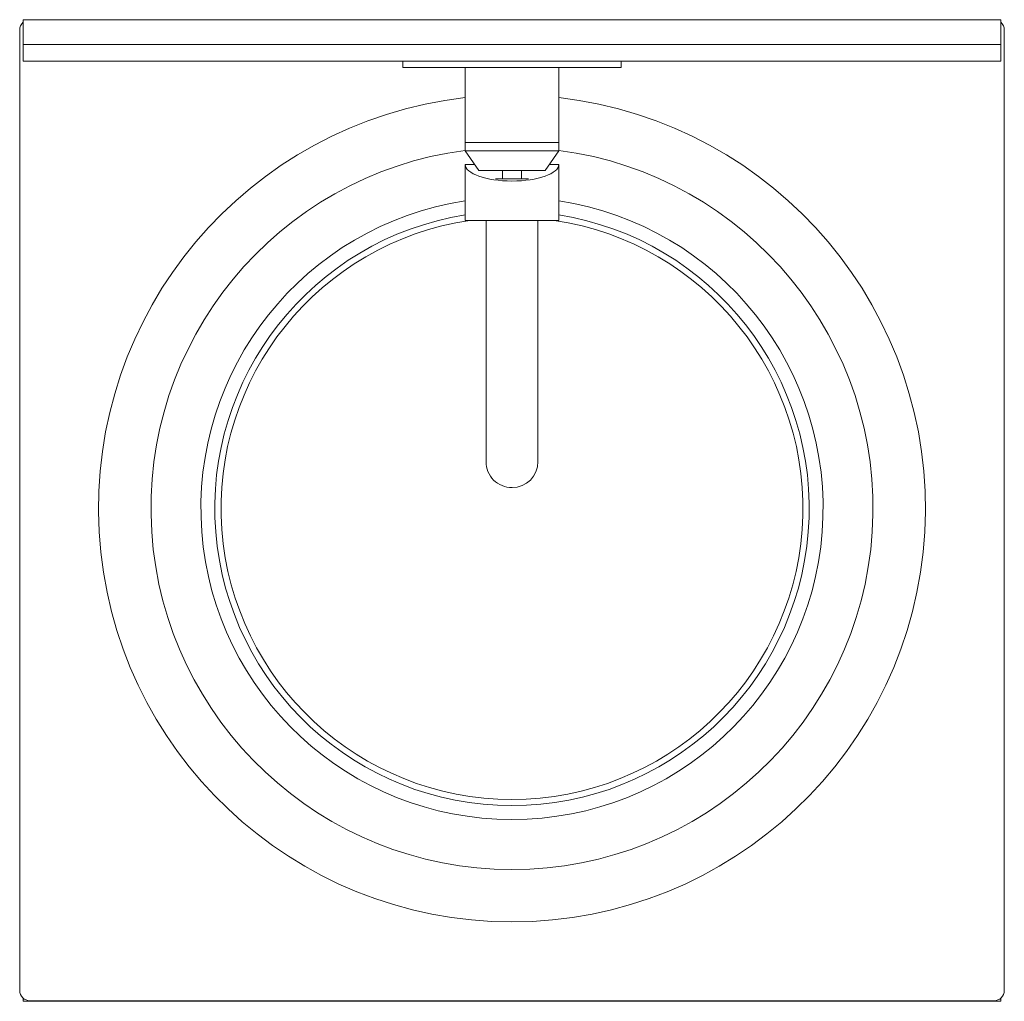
# Model space of a CAD drawing. Header units: millimetres. Extents: x 222.361 to 222.834, y 319.401 to 319.873.
import ezdxf

# ---------------------------------------------------------------- set-up
doc = ezdxf.new("R2010")
doc.units = ezdxf.units.MM
doc.layers.add('SANINDUSA', color=3, linetype='Continuous')

msp = doc.modelspace()

# ---------------------------------------------------------------- linework, layer by layer
at = {"layer": 'SANINDUSA', "linetype": 'Continuous', "lineweight": 15}
for p, q in [((222.3625724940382, 319.8610086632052), (222.3625724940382, 319.8730086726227)), ((222.8325725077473, 319.8730086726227), (222.3625724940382, 319.8730086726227)), ((222.8325725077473, 319.8610086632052), (222.8325725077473, 319.8730086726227)), ((222.3608270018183, 319.86800866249), (222.3608270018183, 319.4062624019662)), ((222.8343180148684, 319.4062624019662), (222.8343180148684, 319.86800866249)), ((222.3625724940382, 319.8530086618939), (222.3625724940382, 319.8610086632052)), ((222.3625724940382, 319.8610086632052), (222.8325725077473, 319.8610086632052)), ((222.8325725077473, 319.8530086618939), (222.8325725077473, 319.8610086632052)), ((222.8325725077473, 319.8530086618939), (222.3625724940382, 319.8530086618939)), ((222.5450725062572, 319.8530086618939), (222.5450725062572, 319.8500086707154)), ((222.6500725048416, 319.8500086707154), (222.6500725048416, 319.8530086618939)), ((222.5450725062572, 319.8500086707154), (222.6500725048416, 319.8500086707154)), ((222.575072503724, 319.8500086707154), (222.5750725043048, 319.814008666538)), ((222.6200725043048, 319.814008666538), (222.620072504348, 319.8500086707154)), ((222.5750725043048, 319.814008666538), (222.5750725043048, 319.810008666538)), ((222.5975725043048, 319.814008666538), (222.5750725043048, 319.814008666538)), ((222.6200725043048, 319.814008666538), (222.5975725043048, 319.814008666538)), ((222.6200725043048, 319.810008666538), (222.6200725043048, 319.814008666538)), ((222.5750725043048, 319.810008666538), (222.5815725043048, 319.800508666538)), ((222.5975375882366, 319.810008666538), (222.5750725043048, 319.810008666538)), ((222.6200725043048, 319.810008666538), (222.5975375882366, 319.810008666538)), ((222.6135725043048, 319.800508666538), (222.6200725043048, 319.810008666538)), ((222.575072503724, 319.8034336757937), (222.5750725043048, 319.7764336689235)), ((222.5758225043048, 319.8034336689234), (222.575072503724, 319.8034336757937)), ((222.5795711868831, 319.8034336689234), (222.5758225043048, 319.8034336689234)), ((222.6193225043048, 319.8034336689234), (222.6155738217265, 319.8034336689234)), ((222.620072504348, 319.8034336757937), (222.6193225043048, 319.8034336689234)), ((222.6200725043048, 319.7764336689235), (222.620072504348, 319.8034336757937)), ((222.5815725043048, 319.800508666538), (222.6135725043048, 319.800508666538)), ((222.6055725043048, 319.7964336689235), (222.5895725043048, 319.7964336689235)), ((222.5930725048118, 319.8005086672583), (222.5930725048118, 319.7964336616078)), ((222.6020725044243, 319.7964336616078), (222.6020725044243, 319.8005086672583)), ((222.5750725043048, 319.7764336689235), (222.6200725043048, 319.7764336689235)), ((222.5850725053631, 319.7764336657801), (222.5850725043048, 319.718008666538)), ((222.6100725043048, 319.718008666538), (222.610072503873, 319.7764336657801)), ((222.3625724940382, 319.4010086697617), (222.3625724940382, 319.4024667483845)), ((222.8325725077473, 319.4010086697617), (222.3625724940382, 319.4010086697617)), ((222.3658262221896, 319.4012631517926), (222.829318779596, 319.4012631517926)), ((222.8325725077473, 319.4010086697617), (222.8325725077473, 319.4024667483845))]:
    msp.add_line(p, q, dxfattribs=at)
at = {"layer": 'SANINDUSA', "linetype": 'Continuous', "lineweight": 15, "flags": 128}
for points in [[(222.5850725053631, 319.7180086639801), (222.5850725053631, 319.7134972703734), (222.5850725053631, 319.7090136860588), (222.5850725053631, 319.7045855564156), (222.5850725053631, 319.7002401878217), (222.5850725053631, 319.6960043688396), (222.5850725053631, 319.6919042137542), (222.5850725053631, 319.6879649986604), (222.5850725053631, 319.6842110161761), (222.5850725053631, 319.6806654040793), (222.5850725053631, 319.6773500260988), (222.5850725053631, 319.6742853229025), (222.5850725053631, 319.6714901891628), (222.5850725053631, 319.6689818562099), (222.5850725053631, 319.6667757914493), (222.5850725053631, 319.6648855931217), (222.5850725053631, 319.6633229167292), (222.5850725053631, 319.6620973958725), (222.5850725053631, 319.661216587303), (222.5850725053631, 319.6606859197), (222.5850725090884, 319.6605086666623)], [(222.6100725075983, 319.6605086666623), (222.6100725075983, 319.6606859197), (222.610072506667, 319.661216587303), (222.610072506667, 319.6620973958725), (222.610072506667, 319.6633229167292), (222.610072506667, 319.6648855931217), (222.6100725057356, 319.6667757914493), (222.6100725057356, 319.6689818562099), (222.6100725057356, 319.6714901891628), (222.6100725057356, 319.6742853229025), (222.6100725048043, 319.6773500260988), (222.6100725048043, 319.6806654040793), (222.6100725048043, 319.6842110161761), (222.6100725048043, 319.6879649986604), (222.6100725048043, 319.6919042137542), (222.6100725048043, 319.6960043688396), (222.6100725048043, 319.7002401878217), (222.6100725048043, 319.7045855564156), (222.6100725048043, 319.7090136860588), (222.610072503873, 319.7134972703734), (222.610072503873, 319.7180086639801)]]:
    msp.add_lwpolyline(points, dxfattribs=at)
at = {"layer": 'SANINDUSA', "linetype": 'Continuous', "lineweight": 15}
for centre, radius, start, end in [((222.5975725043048, 319.6380086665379), 0.1988124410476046, 96.49819955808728, 83.50180044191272), ((222.5975725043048, 319.6380086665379), 0.1736150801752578, 97.4463072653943, 270), ((222.5975725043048, 319.6380086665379), 0.1736150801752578, 270, 82.55369273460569), ((222.5975725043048, 319.6380086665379), 0.1496006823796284, 98.6501300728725, 81.34986992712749), ((222.5975725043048, 319.6380086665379), 0.1429141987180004, 99.05816873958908, 270), ((222.5975725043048, 319.6380086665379), 0.1429141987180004, 270, 80.94183126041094), ((222.5975725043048, 319.6380086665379), 0.1399086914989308, 98.35163071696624, 270), ((222.5975725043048, 319.6380086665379), 0.1399086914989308, 270, 81.64836928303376), ((222.5975725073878, 319.660508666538), 0.0125000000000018, 179.9999692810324, 270), ((222.5975725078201, 319.660508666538), 0.0125000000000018, 270.0000262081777, 359.9999692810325)]:
    msp.add_arc(centre, radius, start, end, dxfattribs=at)
for centre, major_axis, ratio, start_param, end_param in [((222.3658277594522, 319.8680086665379), (0.00500076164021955, 0), 0.9998476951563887, 2.279634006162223, 3.141592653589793), ((222.8293172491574, 319.8680086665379), (-0.005000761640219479, 0), 0.9998476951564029, 3.141592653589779, 4.00355130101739), ((222.5975725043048, 319.8034336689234), (0.0225, -4.263256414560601e-16), 0.3555555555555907, 3.14159265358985, 6.283185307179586), ((222.3658277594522, 319.4062639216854), (0.00353661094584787, 0.003536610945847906), 0.9996954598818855, 2.356346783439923, 3.926838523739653), ((222.8293172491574, 319.4062639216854), (-0.00353661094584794, 0.003536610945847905), 0.9996954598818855, 2.356346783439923, 3.926838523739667)]:
    msp.add_ellipse(centre, major_axis=major_axis, ratio=ratio, start_param=start_param, end_param=end_param, dxfattribs=at)

doc.saveas('drawing.dxf')
